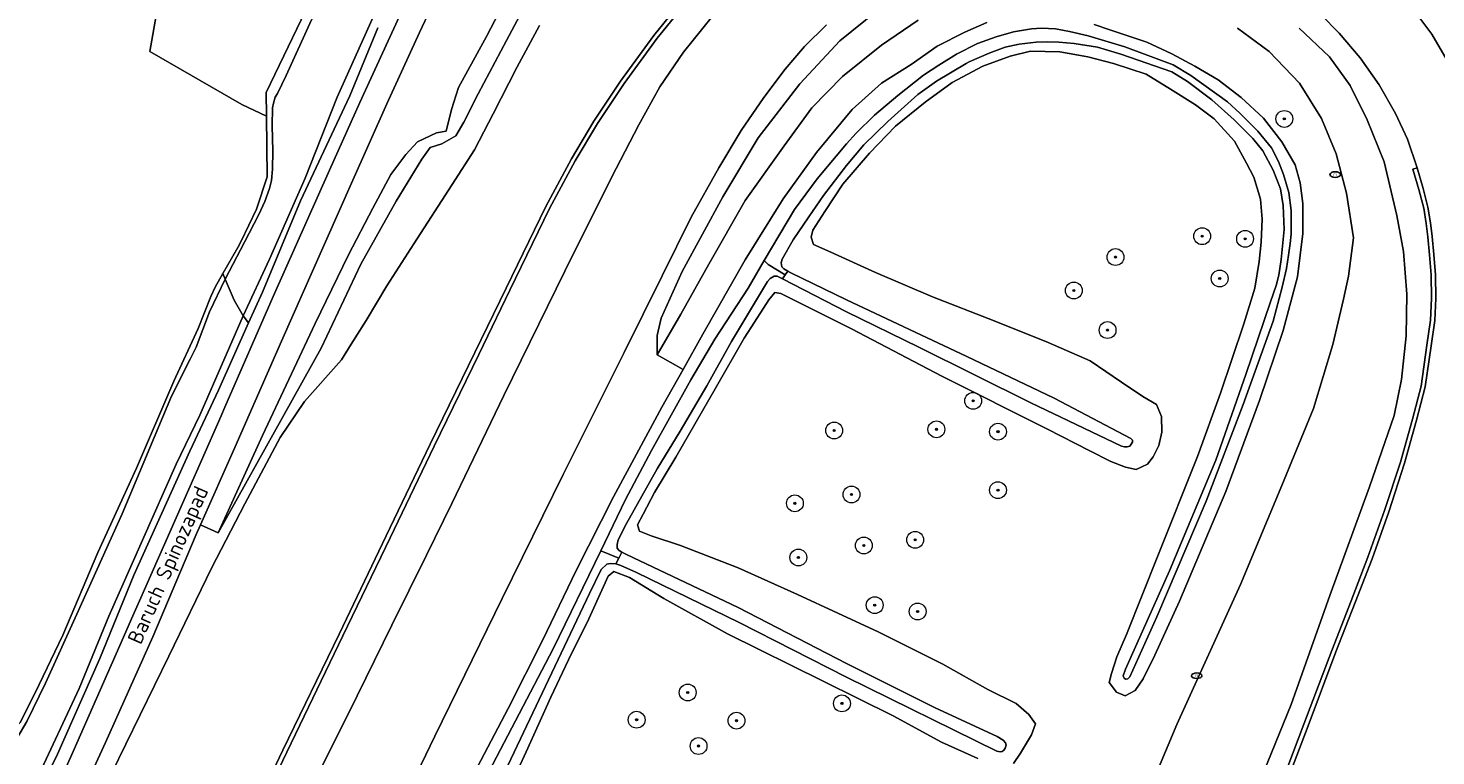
# Model space of a CAD drawing. Header units: metres. Extents: x 89394 to 92106, y 463550 to 466167.
# Tile 69 of 112: x 90903 to 91070, y 464710 to 464796. Entities that reach past the tile are written whole.
import ezdxf
from ezdxf.enums import TextEntityAlignment as Align

# ---------------------------------------------------------------- set-up
doc = ezdxf.new("R2010")
doc.units = ezdxf.units.M
for name, color, linetype, lineweight in [('B-PV-GR-BOOM-S', 90, 'Continuous', 25), ('B-PV-GR-BOUWLAND_BRAAKLIGGEND-GV', 200, 'Continuous', 13), ('B-PV-GR-GRAS-GV', 60, 'Continuous', 13), ('B-PV-GR-GROENVOORZIENING-GV', 80, 'Continuous', 18), ('B-PV-GW-TALUD_KRUIN-G', 90, 'Continuous', 18), ('B-PV-IE-MEUBILAIR-S', 7, 'Continuous', 25), ('B-PV-IE-TERREINAFSCHEIDING_KUNSTMATIG_HEKWERK-G', 20, 'IE-TERREINAFSCHEIDING_KUNSTMATIG-SO', 18), ('B-PV-OG-TERREIN_BEGROEID-GV', 7, 'Continuous', 18), ('B-PV-OG-TERREIN_ERF-GV', 50, 'Continuous', 18), ('B-PV-OG-TERREIN_OEVER-GV', 7, 'Continuous', 18), ('B-PV-OG-TOPOGRAFIE-T18', 1, 'Continuous', 18), ('B-PV-OG-WATER_SLOOT-GV', 120, 'Continuous', 18), ('B-PV-VH-VERHARDING_ASFALT-GV', 210, 'Continuous', 18), ('B-PV-VH-VERHARDING_GESLOTEN-GV', 210, 'Continuous', 18)]:
    doc.layers.add(name, color=color, linetype=linetype, lineweight=lineweight)
doc.styles.add('NLCS-ISO', font='NLCS-ISO.ttf')
doc.styles.add('NLCS-ISO-M500-T18', font='NLCS-ISO.ttf', dxfattribs={"height": 0.9})
doc.linetypes.add('IE-TERREINAFSCHEIDING_KUNSTMATIG-SO', pattern='A,4,[82,NLCS.SHX,S=0.75,R=90,X=0,Y=0],4,-2', length=10)

# ---------------------------------------------------------------- blocks, each defined once
blk = doc.blocks.new('SIE-MEUBILAIR_PUT_RIOOLPUT-SO')
blk.add_ellipse((0, 0), major_axis=(1.25, 0), ratio=0.54)
at = {"style": 'NLCS-ISO'}
blk.add_text('ri', height=0.75, dxfattribs=at).set_placement((-0.04, 0.07), align=Align.MIDDLE_CENTER)
blk = doc.blocks.new('SGR-BOOM_GBKN-SO')
at = {"linetype": 'ByBlock', "lineweight": 18}
h = blk.add_hatch(color=0, dxfattribs=at)
h.dxf.hatch_style = 1
edge = h.paths.add_edge_path()
edge.add_arc((0, 0), 0.25, 0, 360)
at = {"color": 0, "linetype": 'ByBlock', "lineweight": 18}
for radius in [2, 0.25]:
    blk.add_circle((0, 0), radius, dxfattribs=at)
at = {"color": 0, "linetype": 'ByBlock', "lineweight": 18, "style": 'NLCS-ISO'}
blk.add_attdef('SOORT', (2.5, 0), '', height=1.5, dxfattribs=at)

msp = doc.modelspace()

# ---------------------------------------------------------------- linework, layer by layer
at = {"layer": 'B-PV-GR-BOUWLAND_BRAAKLIGGEND-GV', "flags": 128}
msp.add_lwpolyline([(90901.832, 464713.552), (90903.604, 464717.097), (90906.893, 464723.952), (90911.036, 464733.776), (90915.628, 464743.793), (90920.07, 464754.129), (90922.975, 464760.387), (90924.491, 464764.167), (90924.986, 464765.272), (90925.909, 464766.901), (90927.662, 464769.996), (90928.095, 464770.756), (90929.879, 464774.563), (90931.18, 464778.376), (90931.074, 464785.612), (90928.145, 464786.992), (90917.217, 464793.284), (90918.091, 464798.249), (90917.239, 464801.946), (90910.517, 464802.395), (90906.333, 464805.16), (90906.183, 464805.262), (90869.086, 464827.2)], dxfattribs=at)
at = {"layer": 'B-PV-GR-GRAS-GV', "flags": 128}
for points in [[(91003.705, 464798.14), (90999.216, 464794.542), (90994.481, 464789.446), (90989.529, 464783.015), (90985.324, 464776.002), (90980.492, 464767.165), (90977.972, 464761.586), (90977.523, 464759.539), (90977.519, 464757.258), (90980.315, 464762.084), (90983.642, 464768.008), (90987.96, 464775.578), (90992.59, 464782.096), (90995.91, 464786.606), (90999.522, 464790.297), (91004.165, 464794.023), (91008.522, 464796.992)], [(91046.465, 464796.058), (91050.252, 464793.274), (91053.838, 464789.51), (91056.439, 464785.308), (91058.22, 464781.134), (91059.422, 464776.469), (91060.28, 464771.13), (91059.653, 464766.609), (91059.089, 464763.876), (91057.802, 464758.469), (91055.497, 464750.883), (91051.743, 464741.708), (91046.828, 464729.97), (91039.256, 464713.342), (91031.308, 464694.366)], [(91044.954, 464696.365), (91052.849, 464715.71), (91057.443, 464728.666), (91062.167, 464741.563), (91065.078, 464750.025), (91065.964, 464754.326), (91066.529, 464759.512), (91066.609, 464764.474), (91066.183, 464769.543), (91065.418, 464773.797), (91063.899, 464780.192), (91061.889, 464785.148), (91059.851, 464789.229), (91057.39, 464792.636), (91053.805, 464796.071)]]:
    msp.add_lwpolyline(points, dxfattribs=at)
at = {"layer": 'B-PV-GR-GROENVOORZIENING-GV', "flags": 128}
for points in [[(90961.701, 464803.682), (90957.233, 464795.064), (90953.918, 464789.012), (90953.076, 464786.381), (90952.457, 464783.838), (90951.276, 464783.628), (90949.032, 464782.556), (90947.641, 464781.056), (90945.855, 464778.656), (90943.732, 464774.684), (90940.847, 464769.144), (90936.874, 464760.99), (90930.62, 464747.673), (90925.353, 464736.114), (90937.591, 464758.037), (90942.292, 464768.035), (90946.488, 464775.496), (90949.554, 464780.513), (90950.554, 464781.869), (90951.933, 464782.31), (90953.593, 464783.254), (90954.524, 464784.892), (90956.232, 464788.266), (90959.592, 464794.595), (90963.139, 464801.258)], [(90963.139, 464801.258), (90959.592, 464794.595), (90956.232, 464788.266), (90954.524, 464784.892), (90953.593, 464783.254), (90951.933, 464782.31), (90950.554, 464781.869), (90949.554, 464780.513), (90946.488, 464775.496), (90942.292, 464768.035), (90937.591, 464758.037), (90925.353, 464736.114), (90923.249, 464737.048), (90922.737, 464735.896), (90917.598, 464723.747), (90911.959, 464711.203), (90909.008, 464704.82)], [(90981.738, 464800.111), (90977.499, 464794.878), (90973.572, 464789.479), (90970.403, 464784.741), (90967.76, 464780.304), (90964.724, 464774.638), (90960.009, 464764.945), (90956.304, 464757.29), (90951, 464746.413), (90945.772, 464735.52), (90940.172, 464723.865), (90933.488, 464710.052), (90928.175, 464698.903)], [(91066.618, 464799.3), (91069.573, 464795.341), (91072.5, 464790.299)], [(90936.346, 464705.723), (90940.816, 464714.647), (90945.976, 464725.131), (90950.082, 464733.449), (90953.12, 464739.569), (90959.287, 464752.405), (90966.545, 464767.169), (90972.073, 464778.319), (90975.337, 464784.578), (90977.828, 464789.104), (90980.63, 464793.221), (90984.088, 464797.467)], [(90955.773, 464707.54), (90959.81, 464715.222), (90963.893, 464723.322), (90967.871, 464731.634), (90972.316, 464740.363), (90978.08, 464751.022), (90980.61, 464755.519), (90977.519, 464757.258), (90977.523, 464759.539), (90977.972, 464761.586), (90980.492, 464767.165), (90985.324, 464776.002), (90989.529, 464783.015), (90994.481, 464789.446), (90999.216, 464794.542), (91003.705, 464798.14)], [(91008.522, 464796.992), (91004.165, 464794.023), (90999.522, 464790.297), (90995.91, 464786.606), (90992.59, 464782.096), (90987.96, 464775.578), (90983.642, 464768.008), (90980.315, 464762.084), (90977.519, 464757.258), (90980.61, 464755.519), (90982.957, 464759.691), (90987.975, 464768.53), (90992.475, 464775.765), (90996.444, 464781.276), (91000.675, 464786.391), (91004.184, 464789.51), (91007.683, 464791.758), (91010.797, 464793.901), (91014.055, 464795.587), (91016.671, 464796.724)], [(91050.855, 464704.129), (91054.375, 464713.361), (91057.685, 464722.141), (91059.979, 464728.006), (91061.976, 464733.203), (91063.951, 464738.773), (91065.832, 464744.514), (91067.255, 464749.623), (91068.284, 464753.538), (91068.986, 464758.397), (91069.425, 464761.38), (91069.522, 464763.937), (91069.474, 464766.734), (91069.299, 464769.111), (91069.108, 464771.252), (91068.891, 464772.862), (91068.606, 464774.668), (91068.033, 464776.887), (91067.317, 464779.305), (91067.813, 464779.452), (91066.68, 464782.867), (91065.243, 464785.929), (91063.296, 464789.316), (91061.044, 464792.527), (91058.566, 464795.481), (91056.396, 464797.665)], [(90912.677, 464707.531), (90919.472, 464721.458), (90924.607, 464731.994), (90928.506, 464739.553), (90932.719, 464747.445), (90935.593, 464751.702), (90940.009, 464756.665), (90941.148, 464758.515), (90942.927, 464761.332), (90945.406, 464765.449), (90948.576, 464770.427), (90953.149, 464777.47), (90955.805, 464781.601), (90958.013, 464785.896), (90960.823, 464791.382), (90963.513, 464796.386)], [(90997.619, 464796.463), (90995.015, 464793.894), (90992.714, 464791.171), (90990.181, 464787.807), (90987.482, 464783.903), (90984.834, 464779.452), (90981.566, 464773.585), (90978.109, 464766.649), (90973.588, 464757.51), (90966.35, 464743.027), (90959.101, 464728.285), (90951.08, 464711.954), (90944.098, 464697.427)], [(91029.429, 464796.506), (91031.321, 464795.868), (91032.979, 464795.309), (91035.688, 464794.403), (91038.683, 464793.015), (91041.408, 464791.536), (91044.161, 464789.9), (91046.925, 464787.809), (91049.572, 464785.382), (91051.74, 464782.537), (91053.345, 464779.806), (91053.927, 464777.687), (91054.23, 464775.239), (91054.247, 464771.66), (91053.611, 464766.499), (91051.909, 464760.133), (91049.085, 464751.816), (91045.105, 464741.026), (91039.573, 464727.98), (91036.651, 464721.574), (91035.277, 464718.76), (91034.316, 464717.378), (91033.125, 464716.75), (91032.097, 464717.172), (91031.236, 464718.337), (91031.499, 464719.379), (91032.156, 464721.355), (91033.3, 464724.019), (91037.028, 464733.37), (91041.721, 464745.174), (91044.445, 464752.684), (91047.235, 464760.927), (91048.547, 464765.181), (91049.059, 464768.343), (91049.272, 464770.641), (91049.425, 464773.367), (91049.207, 464775.746), (91048.421, 464778.352), (91047.561, 464780.001), (91046.126, 464782.613), (91043.708, 464785.267), (91041.475, 464786.964), (91038.53, 464788.825), (91035.633, 464790.592), (91031.728, 464791.875), (91028.677, 464792.666), (91025.343, 464793.259), (91021.86, 464793.315), (91019.461, 464792.735), (91016.23, 464791.53), (91012.566, 464789.6), (91009.351, 464787.256), (91005.826, 464784.43), (91002.756, 464781.196), (90999.567, 464777.519), (90997.445, 464774.293), (90995.991, 464772.048), (90995.803, 464771.209), (90996.103, 464770.337), (90998.153, 464769.464), (91003.449, 464767.033), (91010.225, 464764.151), (91017.553, 464761.274), (91023.972, 464758.723), (91028.974, 464756.539), (91032.701, 464753.992), (91035.22, 464752.318), (91036.859, 464751.33), (91037.459, 464749.921), (91037.502, 464748.046), (91037.108, 464746.482), (91036.468, 464745.119), (91035.766, 464744.25), (91034.429, 464743.619), (91033.166, 464743.921), (91031.418, 464744.578), (91028.829, 464745.865), (91023.903, 464748.413), (91011.335, 464754.698), (91000.601, 464760.348), (90994.441, 464763.43), (90992.202, 464764.531), (90991.485, 464764.665), (90990.765, 464763.791), (90989.089, 464761.116), (90987.841, 464759.224), (90984.401, 464753.196), (90979.736, 464745.111), (90977.185, 464740.883), (90975.829, 464738.319), (90975.17, 464737.039), (90975.401, 464736.303), (90976.794, 464735.739), (90980.294, 464734.608), (90987.142, 464731.936), (90994.172, 464728.761), (91003.762, 464724.341), (91011.443, 464720.496), (91016.82, 464717.499), (91020.193, 464715.811), (91021.68, 464714.519), (91022.454, 464713.409), (91022.005, 464712.124), (91020.676, 464709.928), (91019.845, 464708.684)], [(91031.308, 464694.366), (91039.256, 464713.342), (91046.828, 464729.97), (91051.743, 464741.708), (91055.497, 464750.883), (91057.802, 464758.469), (91059.089, 464763.876), (91059.653, 464766.609), (91060.28, 464771.13), (91059.422, 464776.469), (91058.22, 464781.134), (91056.439, 464785.308), (91053.838, 464789.51), (91050.252, 464793.274), (91046.465, 464796.058)], [(91053.805, 464796.071), (91057.39, 464792.636), (91059.851, 464789.229), (91061.889, 464785.148), (91063.899, 464780.192), (91065.418, 464773.797), (91066.183, 464769.543), (91066.609, 464764.474), (91066.529, 464759.512), (91065.964, 464754.326), (91065.078, 464750.025), (91062.167, 464741.563), (91057.443, 464728.666), (91052.849, 464715.71), (91044.954, 464696.365)], [(91015.632, 464709.301), (91011.293, 464711.251), (91005.576, 464714.356), (90997.231, 464718.501), (90985.875, 464724.11), (90978.287, 464728.315), (90974.223, 464730.795), (90972.374, 464731.506), (90971.699, 464730.941), (90971.144, 464729.728), (90969.377, 464725.89), (90966.968, 464721.016), (90964.874, 464716.565), (90961.952, 464710.095), (90958.637, 464702.959)]]:
    msp.add_lwpolyline(points, dxfattribs=at)
at = {"layer": 'B-PV-GW-TALUD_KRUIN-G', "flags": 128}
for points in [[(90925.353, 464736.114), (90937.591, 464758.037), (90942.292, 464768.035), (90946.488, 464775.496), (90949.554, 464780.513), (90950.554, 464781.869), (90951.933, 464782.31), (90953.593, 464783.254), (90954.524, 464784.892), (90956.232, 464788.266), (90959.592, 464794.595), (90963.139, 464801.258)], [(91003.705, 464798.14), (90999.216, 464794.542), (90994.481, 464789.446), (90989.529, 464783.015), (90985.324, 464776.002), (90980.492, 464767.165), (90977.972, 464761.586), (90977.523, 464759.539), (90977.519, 464757.258)], [(91044.954, 464696.365), (91052.849, 464715.71), (91057.443, 464728.666), (91062.167, 464741.563), (91065.078, 464750.025), (91065.964, 464754.326), (91066.529, 464759.512), (91066.609, 464764.474), (91066.183, 464769.543), (91065.418, 464773.797), (91063.899, 464780.192), (91061.889, 464785.148), (91059.851, 464789.229), (91057.39, 464792.636), (91053.805, 464796.071)]]:
    msp.add_lwpolyline(points, dxfattribs=at)
at = {"layer": 'B-PV-IE-TERREINAFSCHEIDING_KUNSTMATIG_HEKWERK-G', "flags": 128}
for points in [[(90931.091, 464820.401), (90920.625, 464802.611), (90918.091, 464798.249), (90917.217, 464793.284), (90928.145, 464786.992)], [(90928.145, 464786.992), (90931.074, 464785.612)]]:
    msp.add_lwpolyline(points, dxfattribs=at)
at = {"layer": 'B-PV-OG-TERREIN_BEGROEID-GV', "flags": 128}
for points in [[(90951.898, 464801.134), (90949.257, 464795.556), (90945.393, 464787.078), (90941.192, 464777.645), (90936.703, 464767.548), (90932.858, 464758.859), (90927.328, 464746.236), (90923.249, 464737.048), (90925.353, 464736.114), (90930.62, 464747.673), (90936.874, 464760.99), (90940.847, 464769.144), (90943.732, 464774.684), (90945.855, 464778.656), (90947.641, 464781.056), (90949.032, 464782.556), (90951.276, 464783.628), (90952.457, 464783.838), (90953.076, 464786.381), (90953.918, 464789.012), (90957.233, 464795.064), (90961.701, 464803.682)], [(90904.775, 464702.698), (90908.095, 464710.116), (90914.109, 464723.709), (90915.061, 464725.87), (90916.013, 464728.031), (90923.355, 464744.696), (90925.685, 464750), (90926.138, 464751.03), (90931.883, 464764.163), (90938.575, 464779.183), (90942.196, 464787.211), (90949.583, 464803.381)], [(90944.311, 464796.076), (90940.975, 464788.017), (90935.116, 464775.533), (90930.612, 464764.703), (90928.963, 464761.035), (90925.376, 464753.047), (90921.964, 464745.795), (90915.332, 464731.066), (90911.282, 464721.178), (90906.242, 464709.825), (90903.475, 464704.242)]]:
    msp.add_lwpolyline(points, dxfattribs=at)
at = {"layer": 'B-PV-OG-TERREIN_ERF-GV', "flags": 128}
msp.add_lwpolyline([(90942.996, 464813.271), (90931.091, 464820.401), (90920.625, 464802.611), (90918.091, 464798.249), (90917.217, 464793.284), (90928.145, 464786.992), (90931.074, 464785.612), (90931.033, 464788.408)], close=True, dxfattribs=at)
at = {"layer": 'B-PV-OG-TERREIN_OEVER-GV', "flags": 128}
for points in [[(90942.996, 464813.271), (90931.033, 464788.408), (90931.074, 464785.612), (90931.18, 464778.376), (90929.879, 464774.563), (90928.095, 464770.756), (90927.662, 464769.996), (90925.909, 464766.901), (90926.184, 464766.22), (90928.48, 464770.652), (90930.188, 464773.919), (90930.893, 464775.478), (90931.427, 464777.016), (90931.683, 464777.977), (90931.811, 464779.322), (90931.833, 464781.48), (90931.779, 464784.437), (90931.79, 464786.594), (90931.918, 464787.128), (90932.11, 464787.876), (90932.388, 464788.282), (90933.434, 464790.417), (90936.419, 464797.035)], [(90944.705, 464799.557), (90939.496, 464787.872), (90935.698, 464778.232), (90931.456, 464768.624), (90928.331, 464761.875), (90928.963, 464761.035), (90930.612, 464764.703), (90935.116, 464775.533), (90940.975, 464788.017), (90944.311, 464796.076)], [(91016.671, 464796.724), (91014.055, 464795.587), (91010.797, 464793.901), (91007.683, 464791.758), (91004.184, 464789.51), (91000.675, 464786.391), (90996.444, 464781.276), (90992.475, 464775.765), (90987.975, 464768.53), (90982.957, 464759.691), (90980.61, 464755.519), (90978.08, 464751.022), (90972.316, 464740.363), (90967.871, 464731.634), (90963.893, 464723.322), (90959.81, 464715.222), (90955.773, 464707.54)], [(90956.185, 464705.215), (90965.149, 464722.312), (90970.835, 464733.976), (90973.73, 464740.081), (90976.849, 464745.89), (90981.524, 464754.297), (90984.382, 464759.108), (90988.316, 464765.174), (90990.214, 464768.451), (90993.829, 464774.532), (90996.509, 464778.176), (91000, 464782.312), (91001.146, 464783.577), (91003.323, 464785.715), (91006.096, 464788.046), (91009.179, 464790.48), (91010.99, 464791.667), (91013.079, 464792.951), (91015.584, 464794.23), (91017.812, 464795.013), (91019.872, 464795.632), (91021.98, 464795.975), (91023.198, 464796.037), (91024.831, 464795.97), (91026.5, 464795.656), (91028.743, 464795.134), (91033.081, 464793.831), (91038.842, 464791.7), (91040.938, 464790.425), (91045.299, 464787.303), (91046.761, 464785.966), (91048.907, 464783.82), (91050.524, 464781.842), (91051.351, 464780.198), (91051.925, 464778.672), (91052.561, 464776.552), (91052.873, 464774.406), (91052.845, 464771.57), (91052.75, 464770.463), (91052.556, 464769.086), (91052.318, 464767.492), (91051.801, 464765.299), (91050.714, 464761.258), (91047.144, 464751.338), (91042.768, 464739.88), (91036.906, 464726.128), (91033.695, 464719.002), (91033.437, 464718.751), (91033.183, 464718.708), (91032.999, 464718.849), (91032.887, 464719.104), (91033.175, 464719.91), (91038.409, 464731.589), (91043.893, 464744.744), (91047.466, 464754.895), (91050.398, 464763.541), (91051.076, 464765.476), (91051.382, 464766.718), (91051.663, 464768.573), (91052.016, 464772.137), (91051.883, 464774.982), (91051.569, 464776.959), (91050.695, 464779.198), (91049.476, 464781.502), (91048.3, 464782.95), (91046.093, 464785.152), (91043.441, 464787.536), (91040.517, 464789.723), (91038.682, 464790.887), (91032.605, 464792.967), (91029.841, 464793.781), (91027.072, 464794.224), (91025.263, 464794.378), (91023.868, 464794.419), (91022.542, 464794.389), (91020.52, 464794.161), (91018.851, 464793.781), (91016.946, 464793.096), (91014.607, 464792.049), (91014.218, 464791.875), (91010.723, 464789.776), (91008.491, 464788.186), (91004.906, 464784.964), (91002.073, 464782.187), (91000, 464779.722), (90997.262, 464776.176), (90995.538, 464773.652), (90993.676, 464770.928), (90992.373, 464768.632), (90992.257, 464768.189), (90992.336, 464767.687), (90992.556, 464767.462), (90993.031, 464767.187), (90993.385, 464766.981), (91000, 464763.771), (91014.309, 464757.07), (91024.689, 464752.091), (91033.815, 464747.305), (91033.989, 464747.11), (91033.979, 464746.887), (91033.672, 464746.413), (91033.378, 464746.316), (91033.039, 464746.321), (91032.701, 464746.394), (91021.923, 464751.533), (91008.589, 464758.175), (91000, 464762.343), (90992.393, 464766.276), (90991.764, 464766.601), (90991.403, 464766.605), (90990.954, 464766.303), (90990.617, 464765.945), (90986.345, 464758.841), (90983.426, 464753.586), (90980.256, 464748.195), (90977.512, 464743.717), (90973.858, 464737.218), (90972.865, 464735.281), (90972.775, 464734.698), (90972.771, 464734.281), (90972.991, 464734), (90973.329, 464733.81), (90973.848, 464733.519), (90987.134, 464727.236), (91000, 464720.596), (91010.452, 464715.371), (91017.907, 464711.909), (91018.618, 464711.476), (91018.892, 464711.157), (91018.981, 464710.894), (91018.884, 464710.54), (91018.703, 464710.281), (91018.501, 464710.144), (91018.292, 464710.093), (91017.885, 464710.183), (91000, 464718.943), (90987.272, 464725.443), (90975.067, 464731.408), (90973.212, 464732.234), (90972.582, 464732.424), (90971.907, 464732.442), (90971.517, 464732.39), (90970.87, 464731.729), (90969.479, 464728.906), (90956.404, 464701.393)], [(91019.845, 464708.684), (91020.676, 464709.928), (91022.005, 464712.124), (91022.454, 464713.409), (91021.68, 464714.519), (91020.193, 464715.811), (91016.82, 464717.499), (91011.443, 464720.496), (91003.762, 464724.341), (90994.172, 464728.761), (90987.142, 464731.936), (90980.294, 464734.608), (90976.794, 464735.739), (90975.401, 464736.303), (90975.17, 464737.039), (90975.829, 464738.319), (90977.185, 464740.883), (90979.736, 464745.111), (90984.401, 464753.196), (90987.841, 464759.224), (90989.089, 464761.116), (90990.765, 464763.791), (90991.485, 464764.665), (90992.202, 464764.531), (90994.441, 464763.43), (91000.601, 464760.348), (91011.335, 464754.698), (91023.903, 464748.413), (91028.829, 464745.865), (91031.418, 464744.578), (91033.166, 464743.921), (91034.429, 464743.619), (91035.766, 464744.25), (91036.468, 464745.119), (91037.108, 464746.482), (91037.502, 464748.046), (91037.459, 464749.921), (91036.859, 464751.33), (91035.22, 464752.318), (91032.701, 464753.992), (91028.974, 464756.539), (91023.972, 464758.723), (91017.553, 464761.274), (91010.225, 464764.151), (91003.449, 464767.033), (90998.153, 464769.464), (90996.103, 464770.337), (90995.803, 464771.209), (90995.991, 464772.048), (90997.445, 464774.293), (90999.567, 464777.519), (91002.756, 464781.196), (91005.826, 464784.43), (91009.351, 464787.256), (91012.566, 464789.6), (91016.23, 464791.53), (91019.461, 464792.735), (91021.86, 464793.315), (91025.343, 464793.259), (91028.677, 464792.666), (91031.728, 464791.875), (91035.633, 464790.592), (91038.53, 464788.825), (91041.475, 464786.964), (91043.708, 464785.267), (91046.126, 464782.613), (91047.561, 464780.001), (91048.421, 464778.352), (91049.207, 464775.746), (91049.425, 464773.367), (91049.272, 464770.641), (91049.059, 464768.343), (91048.547, 464765.181), (91047.235, 464760.927), (91044.445, 464752.684), (91041.721, 464745.174), (91037.028, 464733.37), (91033.3, 464724.019), (91032.156, 464721.355), (91031.499, 464719.379), (91031.236, 464718.337), (91032.097, 464717.172), (91033.125, 464716.75), (91034.316, 464717.378), (91035.277, 464718.76), (91036.651, 464721.574), (91039.573, 464727.98), (91045.105, 464741.026), (91049.085, 464751.816), (91051.909, 464760.133), (91053.611, 464766.499), (91054.247, 464771.66), (91054.23, 464775.239), (91053.927, 464777.687), (91053.345, 464779.806), (91051.74, 464782.537), (91049.572, 464785.382), (91046.925, 464787.809), (91044.161, 464789.9), (91041.408, 464791.536), (91038.683, 464793.015), (91035.688, 464794.403), (91032.979, 464795.309), (91031.321, 464795.868), (91029.429, 464796.506)], [(90958.637, 464702.959), (90961.952, 464710.095), (90964.874, 464716.565), (90966.968, 464721.016), (90969.377, 464725.89), (90971.144, 464729.728), (90971.699, 464730.941), (90972.374, 464731.506), (90974.223, 464730.795), (90978.287, 464728.315), (90985.875, 464724.11), (90997.231, 464718.501), (91005.576, 464714.356), (91011.293, 464711.251), (91015.632, 464709.301)]]:
    msp.add_lwpolyline(points, dxfattribs=at)
for points in [[(90926.184, 464766.22), (90925.909, 464766.901), (90924.986, 464765.272), (90924.491, 464764.167), (90922.975, 464760.387), (90920.07, 464754.129), (90915.628, 464743.793), (90911.036, 464733.776), (90906.893, 464723.952), (90903.604, 464717.097), (90901.832, 464713.552), (90901.148, 464712.89), (90900.491, 464712.693), (90900.66, 464711.677), (90901.421, 464711.653), (90902.619, 464713.672), (90904.819, 464718.263), (90908.556, 464726.422), (90913.917, 464738.36), (90919.79, 464752.349), (90922.011, 464756.748), (90922.741, 464758.149), (90924.299, 464762.356)], [(90921.964, 464745.795), (90925.376, 464753.047), (90928.963, 464761.035), (90928.331, 464761.875), (90923.172, 464750.073), (90920.332, 464744.261), (90912.332, 464726.209), (90908.823, 464717.622), (90903.79, 464706.826), (90903.069, 464704.358), (90902.814, 464703.86), (90902.393, 464703.558), (90901.599, 464703.24), (90901.439, 464701.947), (90903.475, 464704.242), (90906.242, 464709.825), (90911.282, 464721.178), (90915.332, 464731.066)]]:
    msp.add_lwpolyline(points, close=True, dxfattribs=at)
at = {"layer": 'B-PV-OG-WATER_SLOOT-GV', "flags": 128}
for points in [[(90950.164, 464809.431), (90944.507, 464812.957), (90936.419, 464797.035), (90933.434, 464790.417), (90932.388, 464788.282), (90932.11, 464787.876), (90931.918, 464787.128), (90931.79, 464786.594), (90931.779, 464784.437), (90931.833, 464781.48), (90931.811, 464779.322), (90931.683, 464777.977), (90931.427, 464777.016), (90930.893, 464775.478), (90930.188, 464773.919), (90928.48, 464770.652), (90926.184, 464766.22), (90927.231, 464763.76), (90928.331, 464761.875), (90931.456, 464768.624), (90935.698, 464778.232), (90939.496, 464787.872), (90944.705, 464799.557), (90947.459, 464805.091)], [(91014.218, 464791.875), (91014.607, 464792.049), (91016.946, 464793.096), (91018.851, 464793.781), (91020.52, 464794.161), (91022.542, 464794.389), (91023.868, 464794.419), (91025.263, 464794.378), (91027.072, 464794.224), (91029.841, 464793.781), (91032.605, 464792.967), (91038.682, 464790.887), (91040.517, 464789.723), (91043.441, 464787.536), (91046.093, 464785.152), (91048.3, 464782.95), (91049.476, 464781.502), (91050.695, 464779.198), (91051.569, 464776.959), (91051.883, 464774.982), (91052.016, 464772.137), (91051.663, 464768.573), (91051.382, 464766.718), (91051.076, 464765.476), (91050.398, 464763.541), (91047.466, 464754.895), (91043.893, 464744.744), (91038.409, 464731.589), (91033.175, 464719.91), (91032.887, 464719.104), (91032.999, 464718.849), (91033.183, 464718.708), (91033.437, 464718.751), (91033.695, 464719.002), (91036.906, 464726.128), (91042.768, 464739.88), (91047.144, 464751.338), (91050.714, 464761.258), (91051.801, 464765.299), (91052.318, 464767.492), (91052.556, 464769.086), (91052.75, 464770.463), (91052.845, 464771.57), (91052.873, 464774.406), (91052.561, 464776.552), (91051.925, 464778.672), (91051.351, 464780.198), (91050.524, 464781.842), (91048.907, 464783.82), (91046.761, 464785.966), (91045.299, 464787.303), (91040.938, 464790.425), (91038.842, 464791.7), (91033.081, 464793.831), (91028.743, 464795.134), (91026.5, 464795.656), (91024.831, 464795.97), (91023.198, 464796.037), (91021.98, 464795.975), (91019.872, 464795.632), (91017.812, 464795.013), (91015.584, 464794.23), (91013.079, 464792.951), (91010.99, 464791.667), (91009.179, 464790.48), (91006.096, 464788.046), (91003.323, 464785.715), (91001.146, 464783.577), (91000, 464782.312), (90996.509, 464778.176), (90993.829, 464774.532), (90990.214, 464768.451), (90990.719, 464767.995), (90992.72, 464766.742), (90993.031, 464767.187), (90992.556, 464767.462), (90992.336, 464767.687), (90992.257, 464768.189), (90992.373, 464768.632), (90993.676, 464770.928), (90995.538, 464773.652), (90997.262, 464776.176), (91000, 464779.722), (91002.073, 464782.187), (91004.906, 464784.964), (91008.491, 464788.186), (91010.723, 464789.776)], [(90983.426, 464753.586), (90986.345, 464758.841), (90990.617, 464765.945), (90990.954, 464766.303), (90991.403, 464766.605), (90991.764, 464766.601), (90992.393, 464766.276), (90992.72, 464766.742), (90990.719, 464767.995), (90990.214, 464768.451), (90988.316, 464765.174), (90984.382, 464759.108), (90981.524, 464754.297), (90976.849, 464745.89), (90973.73, 464740.081), (90970.835, 464733.976), (90972.968, 464733.1), (90973.329, 464733.81), (90972.991, 464734), (90972.771, 464734.281), (90972.775, 464734.698), (90972.865, 464735.281), (90973.858, 464737.218), (90977.512, 464743.717), (90980.256, 464748.195)], [(91014.309, 464757.07), (91000, 464763.771), (90993.385, 464766.981), (90993.031, 464767.187), (90992.72, 464766.742), (90992.393, 464766.276), (91000, 464762.343), (91008.589, 464758.175), (91021.923, 464751.533), (91032.701, 464746.394), (91033.039, 464746.321), (91033.378, 464746.316), (91033.672, 464746.413), (91033.979, 464746.887), (91033.989, 464747.11), (91033.815, 464747.305), (91024.689, 464752.091)], [(90928.331, 464761.875), (90927.231, 464763.76), (90926.184, 464766.22), (90924.299, 464762.356), (90922.741, 464758.149), (90922.011, 464756.748), (90919.79, 464752.349), (90913.917, 464738.36), (90908.556, 464726.422), (90904.819, 464718.263), (90902.619, 464713.672), (90901.421, 464711.653), (90900.66, 464711.677), (90901.599, 464703.24), (90902.393, 464703.558), (90902.814, 464703.86), (90903.069, 464704.358), (90903.79, 464706.826), (90908.823, 464717.622), (90912.332, 464726.209), (90920.332, 464744.261), (90923.172, 464750.073)], [(90972.582, 464732.424), (90972.968, 464733.1), (90970.835, 464733.976), (90965.149, 464722.312), (90956.185, 464705.215), (90947.284, 464686.142), (90946.094, 464683.75), (90947.728, 464683.959), (90949.237, 464684.154), (90949.221, 464684.444), (90949.424, 464685.193), (90951.622, 464690.761), (90956.404, 464701.393), (90969.479, 464728.906), (90970.87, 464731.729), (90971.517, 464732.39), (90971.907, 464732.442)], [(90987.134, 464727.236), (90973.848, 464733.519), (90973.329, 464733.81), (90972.968, 464733.1), (90972.582, 464732.424), (90973.212, 464732.234), (90975.067, 464731.408), (90987.272, 464725.443), (91000, 464718.943), (91017.885, 464710.183), (91018.292, 464710.093), (91018.501, 464710.144), (91018.703, 464710.281), (91018.884, 464710.54), (91018.981, 464710.894), (91018.892, 464711.157), (91018.618, 464711.476), (91017.907, 464711.909), (91010.452, 464715.371), (91000, 464720.596)]]:
    msp.add_lwpolyline(points, close=True, dxfattribs=at)
at = {"layer": 'B-PV-VH-VERHARDING_ASFALT-GV', "flags": 128}
for points in [[(90949.583, 464803.381), (90942.196, 464787.211), (90938.575, 464779.183), (90931.883, 464764.163), (90926.138, 464751.03), (90925.685, 464750), (90923.355, 464744.696), (90916.013, 464728.031), (90915.061, 464725.87), (90914.109, 464723.709), (90908.095, 464710.116), (90904.775, 464702.698)], [(90909.008, 464704.82), (90911.959, 464711.203), (90917.598, 464723.747), (90922.737, 464735.896), (90923.249, 464737.048), (90927.328, 464746.236), (90932.858, 464758.859), (90936.703, 464767.548), (90941.192, 464777.645), (90945.393, 464787.078), (90949.257, 464795.556), (90951.898, 464801.134)], [(91072.5, 464790.299), (91069.573, 464795.341), (91066.618, 464799.3)], [(90984.088, 464797.467), (90980.63, 464793.221), (90977.828, 464789.104), (90975.337, 464784.578), (90972.073, 464778.319), (90966.545, 464767.169), (90959.287, 464752.405), (90953.12, 464739.569), (90950.082, 464733.449), (90945.976, 464725.131), (90940.816, 464714.647), (90936.346, 464705.723)], [(91056.396, 464797.665), (91058.566, 464795.481), (91061.044, 464792.527), (91063.296, 464789.316), (91065.243, 464785.929), (91066.68, 464782.867), (91067.813, 464779.452), (91068.531, 464777.025), (91069.113, 464774.773), (91069.402, 464772.937), (91069.622, 464771.31), (91069.814, 464769.153), (91069.99, 464766.757), (91070.039, 464763.932), (91069.94, 464761.332), (91069.497, 464758.322), (91068.791, 464753.435), (91067.754, 464749.488), (91066.327, 464744.364), (91064.44, 464738.606), (91062.461, 464733.024), (91060.461, 464727.819), (91058.167, 464721.956), (91054.858, 464713.178), (91051.337, 464703.944)], [(90944.098, 464697.427), (90951.08, 464711.954), (90959.101, 464728.285), (90966.35, 464743.027), (90973.588, 464757.51), (90978.109, 464766.649), (90981.566, 464773.585), (90984.834, 464779.452), (90987.482, 464783.903), (90990.181, 464787.807), (90992.714, 464791.171), (90995.015, 464793.894), (90997.619, 464796.463)]]:
    msp.add_lwpolyline(points, dxfattribs=at)
at = {"layer": 'B-PV-VH-VERHARDING_GESLOTEN-GV', "flags": 128}
for points in [[(90981.357, 464800.439), (90977.1, 464795.184), (90973.16, 464789.766), (90969.978, 464785.009), (90967.323, 464780.551), (90964.277, 464774.867), (90959.557, 464765.164), (90955.852, 464757.51), (90950.548, 464746.632), (90945.319, 464735.737), (90939.719, 464724.083), (90933.035, 464710.269), (90927.723, 464699.123)], [(90927.723, 464699.123), (90933.035, 464710.269), (90939.719, 464724.083), (90945.319, 464735.737), (90950.548, 464746.632), (90955.852, 464757.51), (90959.557, 464765.164), (90964.277, 464774.867), (90967.323, 464780.551), (90969.978, 464785.009), (90973.16, 464789.766), (90977.1, 464795.184), (90981.357, 464800.439)], [(90928.175, 464698.903), (90933.488, 464710.052), (90940.172, 464723.865), (90945.772, 464735.52), (90951, 464746.413), (90956.304, 464757.29), (90960.009, 464764.945), (90964.724, 464774.638), (90967.76, 464780.304), (90970.403, 464784.741), (90973.572, 464789.479), (90977.499, 464794.878), (90981.738, 464800.111)], [(90963.513, 464796.386), (90960.823, 464791.382), (90958.013, 464785.896), (90955.805, 464781.601), (90953.149, 464777.47), (90948.576, 464770.427), (90945.406, 464765.449), (90942.927, 464761.332), (90941.148, 464758.515), (90940.009, 464756.665), (90935.593, 464751.702), (90932.719, 464747.445), (90928.506, 464739.553), (90924.607, 464731.994), (90919.472, 464721.458), (90912.677, 464707.531)], [(91051.337, 464703.944), (91054.858, 464713.178), (91058.167, 464721.956), (91060.461, 464727.819), (91062.461, 464733.024), (91064.44, 464738.606), (91066.327, 464744.364), (91067.754, 464749.488), (91068.791, 464753.435), (91069.497, 464758.322), (91069.94, 464761.332), (91070.039, 464763.932), (91069.99, 464766.757), (91069.814, 464769.153), (91069.622, 464771.31), (91069.402, 464772.937), (91069.113, 464774.773), (91068.531, 464777.025), (91067.813, 464779.452), (91067.317, 464779.305), (91068.033, 464776.887), (91068.606, 464774.668), (91068.891, 464772.862), (91069.108, 464771.252), (91069.299, 464769.111), (91069.474, 464766.734), (91069.522, 464763.937), (91069.425, 464761.38), (91068.986, 464758.397), (91068.284, 464753.538), (91067.255, 464749.623), (91065.832, 464744.514), (91063.951, 464738.773), (91061.976, 464733.203), (91059.979, 464728.006), (91057.685, 464722.141), (91054.375, 464713.361), (91050.855, 464704.129)]]:
    msp.add_lwpolyline(points, dxfattribs=at)

# ---------------------------------------------------------------- block references
at = {"layer": 'B-PV-GR-BOOM-S', "xscale": 0.5, "yscale": 0.5, "zscale": 0.5}
for p in [(91052.039, 464785.275), (91042.28, 464771.337), (91047.377, 464771.027), (91031.98, 464768.863), (91044.361, 464766.324), (91027.027, 464764.883), (91031.037, 464760.191), (91015.061, 464751.783), (90998.552, 464748.26), (91010.696, 464748.397), (91018.012, 464748.121), (91018.01, 464741.169), (90993.881, 464739.608), (91000.597, 464740.662), (91002.071, 464734.596), (91008.17, 464735.276), (90994.292, 464733.173), (91003.365, 464727.505), (91008.464, 464726.753), (90981.143, 464717.131), (90999.47, 464715.841), (90975.07, 464713.899), (90986.933, 464713.791), (90982.433, 464710.774)]:
    msp.add_blockref('SGR-BOOM_GBKN-SO', p, dxfattribs=at)
at = {"layer": 'B-PV-IE-MEUBILAIR-S', "xscale": 0.5, "yscale": 0.5, "zscale": 0.5}
for p in [(91058.09, 464778.66), (91041.63, 464719.13)]:
    msp.add_blockref('SIE-MEUBILAIR_PUT_RIOOLPUT-SO', p, dxfattribs=at)

# ---------------------------------------------------------------- texts
at = {"layer": 'B-PV-OG-TOPOGRAFIE-T18', "style": 'NLCS-ISO-M500-T18'}
msp.add_text('Baruch Spinozapad', height=1.8, rotation=66.3, dxfattribs=at).set_placement((90919.61, 464732.183), align=Align.MIDDLE)

doc.saveas('drawing.dxf')
